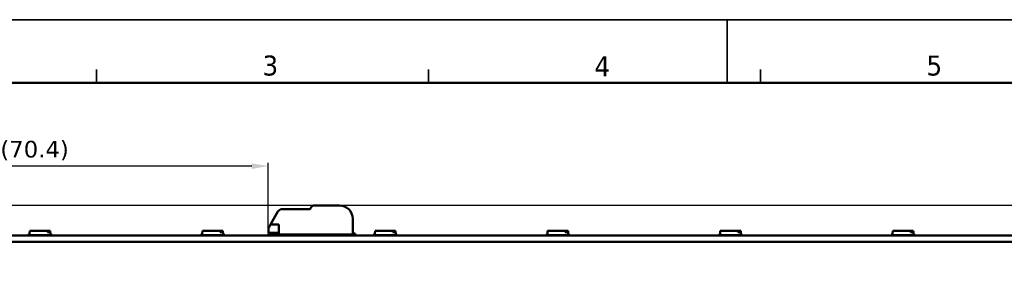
# Model space of a CAD drawing. Header units: millimetres. Extents: x 0 to 420, y 0 to 296.
# Tile 15 of 19: x 103 to 252, y 258 to 296. Entities that reach past the tile are written whole.
import ezdxf

# ---------------------------------------------------------------- set-up
doc = ezdxf.new("R2010")
doc.units = ezdxf.units.MM
doc.layers.get('0').update_dxf_attribs({"lineweight": 25})
for name, color, linetype, lineweight in [('Dimensions(ISO)', 7, 'Continuous', 25), ('Sketch Geometry(ISO)', 7, 'Continuous', 50), ('Symbols(ISO)', 7, 'Continuous', 25), ('Visible Edges(ISO)', 7, 'Continuous', 50)]:
    doc.layers.add(name, color=color, linetype=linetype, lineweight=lineweight)
doc.styles.add('LG.Philips.Title', font='verdana.ttf', dxfattribs={"width": 0.9})
doc.styles.add('Philips-dimensions', font='verdana.ttf')
doc.dimstyles.new('Philips-Oss', dxfattribs={"dimtxt": 2.5, "dimasz": 2.5, "dimexe": 0.5, "dimexo": 0, "dimgap": 0.5, "dimtad": 1, "dimtoh": 1, "dimrnd": 1e-08, "dimdsep": 46, "dimtxsty": 'Philips-dimensions', "dimcen": 0.09, "dimdle": 10, "dimclrd": 7, "dimclre": 7, "dimclrt": 7, "dimazin": 2, "dimtfac": 1, "dimtmove": 0, "dimatfit": 3, "dimfxl": 1, "dimtolj": 1, "dimlwd": 25, "dimlwe": 25, "dimarcsym": 0})

# ---------------------------------------------------------------- blocks, each defined once
blk = doc.blocks.new('*D25')
at = {"layer": 'Defpoints', "color": 0, "linetype": 'Continuous', "transparency": 16777216}
for p in [(70.48, 274.5), (70.48, 264.1), (140.88, 264.96)]:
    blk.add_point(p, dxfattribs=at)
at = {"layer": 'Dimensions(ISO)', "color": 7, "linetype": 'Continuous', "lineweight": 25, "transparency": 16777216}
for p, q in [((70.48, 264.1), (70.48, 275)), ((138.38, 274.5), (72.98, 274.5)), ((140.88, 264.96), (140.88, 275))]:
    blk.add_line(p, q, dxfattribs=at)
at = {"layer": 'Dimensions(ISO)', "color": 7, "linetype": 'Continuous', "transparency": 16777216}
for points in [[(72.98, 274.91), (72.98, 274.08), (70.48, 274.5)], [(138.38, 274.91), (138.38, 274.08), (140.88, 274.5)]]:
    blk.add_solid(points, dxfattribs=at)
at = {"layer": 'Dimensions(ISO)', "color": 7, "linetype": 'Continuous', "lineweight": 25, "transparency": 16777216, "insert": (100.52, 278.3), "char_height": 2.5, "attachment_point": 1, "style": 'Philips-dimensions'}
blk.add_mtext('\\A1;(70.4)', dxfattribs=at)
blk = doc.blocks.new('*D26')
at = {"layer": 'Defpoints', "color": 0, "linetype": 'Continuous', "transparency": 16777216}
for p in [(269.38, 268.6), (57.98, 263.1), (70.48, 263.1)]:
    blk.add_point(p, dxfattribs=at)
at = {"layer": 'Dimensions(ISO)', "color": 7, "linetype": 'Continuous', "lineweight": 25, "transparency": 16777216}
for p, q in [((57.98, 271.1), (57.98, 273.6)), ((269.38, 268.6), (57.48, 268.6)), ((57.98, 268.6), (57.98, 263.1)), ((70.48, 263.1), (57.48, 263.1)), ((57.98, 260.6), (57.98, 258.1))]:
    blk.add_line(p, q, dxfattribs=at)
at = {"layer": 'Dimensions(ISO)', "color": 7, "linetype": 'Continuous', "transparency": 16777216}
for points in [[(57.57, 271.1), (58.4, 271.1), (57.98, 268.6)], [(57.57, 260.6), (58.4, 260.6), (57.98, 263.1)]]:
    blk.add_solid(points, dxfattribs=at)
at = {"layer": 'Dimensions(ISO)', "color": 7, "linetype": 'Continuous', "lineweight": 25, "transparency": 16777216, "insert": (54.88, 264.96), "char_height": 2.5, "attachment_point": 1, "rotation": 90, "style": 'Philips-dimensions'}
blk.add_mtext('\\A1;6', dxfattribs=at)
blk = doc.blocks.new('Borders A3')
at = {"layer": 'Sketch Geometry(ISO)', "color": 7, "linetype": 'Continuous', "lineweight": 35}
for p, q in [((419.5, 296.5), (0.5, 296.5)), ((210, 296.5), (210, 287)), ((115, 289), (115, 287)), ((165, 289), (165, 287)), ((215, 289), (215, 287))]:
    blk.add_line(p, q, dxfattribs=at)
at = {"layer": 'Sketch Geometry(ISO)', "color": 1, "linetype": 'Continuous', "lineweight": 50, "true_color": 0xff0000}
blk.add_line((410, 287), (20, 287), dxfattribs=at)
at = {"layer": 'Symbols(ISO)', "color": 3, "true_color": 0x00ff00, "char_height": 3, "attachment_point": 7, "style": 'LG.Philips.Title'}
for s, insert in [('\\fVerdana|b0|i0;\\H3.0000;3', (140, 288.06)), ('\\fVerdana|b0|i0;\\H3.0000;4', (190, 288)), ('\\fVerdana|b0|i0;\\H3.0000;5', (240, 288.06))]:
    blk.add_mtext(s, dxfattribs=dict(at, insert=insert))

msp = doc.modelspace()

# ---------------------------------------------------------------- linework, layer by layer
at = {"layer": 'Visible Edges(ISO)'}
for p, q in [((147.789, 268.596), (151.583, 268.596)), ((141.208, 265.721), (142.334, 267.671)), ((142.983, 268.046), (147.068, 268.046)), ((147.241, 268.146), (147.356, 268.346)), ((141.208, 265.721), (140.984, 265.333)), ((141.208, 265.721), (142.483, 265.721)), ((142.483, 264.246), (142.483, 265.721)), ((153.583, 266.596), (153.583, 264.246)), ((70.483, 264.096), (350.483, 264.096)), ((104.733, 264.196), (104.808, 264.196)), ((104.733, 264.096), (104.733, 264.196)), ((104.808, 264.346), (104.908, 264.346)), ((104.808, 264.106), (104.808, 264.346)), ((104.808, 264.106), (108.158, 264.106)), ((104.81, 264.096), (104.81, 264.106)), ((104.902, 264.096), (104.902, 264.106)), ((104.908, 264.346), (104.947, 264.796)), ((104.947, 264.796), (107.608, 264.796)), ((104.956, 264.096), (104.956, 264.106)), ((105.594, 264.096), (105.594, 264.106)), ((105.723, 264.096), (105.723, 264.106)), ((106.173, 264.096), (106.173, 264.106)), ((106.338, 264.096), (106.338, 264.106)), ((107.608, 264.796), (108.019, 264.796)), ((107.608, 264.596), (107.608, 264.796)), ((108.036, 264.596), (107.608, 264.596)), ((108.005, 264.096), (108.005, 264.106)), ((108.019, 264.796), (108.036, 264.596)), ((108.036, 264.596), (108.058, 264.346)), ((108.058, 264.346), (108.158, 264.346)), ((108.073, 264.096), (108.073, 264.106)), ((108.158, 264.106), (108.158, 264.346)), ((108.158, 264.196), (108.163, 264.196)), ((108.163, 264.196), (108.233, 264.196)), ((108.163, 264.096), (108.163, 264.196)), ((108.233, 264.096), (108.233, 264.196)), ((130.733, 264.196), (130.808, 264.196)), ((130.733, 264.096), (130.733, 264.196)), ((130.808, 264.346), (130.908, 264.346)), ((130.808, 264.106), (130.808, 264.346)), ((130.808, 264.106), (134.158, 264.106)), ((130.81, 264.096), (130.81, 264.106)), ((130.902, 264.096), (130.902, 264.106)), ((130.908, 264.346), (130.947, 264.796)), ((130.947, 264.796), (133.608, 264.796)), ((130.956, 264.096), (130.956, 264.106)), ((131.594, 264.096), (131.594, 264.106)), ((131.723, 264.096), (131.723, 264.106)), ((132.173, 264.096), (132.173, 264.106)), ((132.338, 264.096), (132.338, 264.106)), ((133.608, 264.796), (134.019, 264.796)), ((133.608, 264.596), (133.608, 264.796)), ((134.036, 264.596), (133.608, 264.596)), ((134.005, 264.096), (134.005, 264.106)), ((134.019, 264.796), (134.036, 264.596)), ((134.036, 264.596), (134.058, 264.346)), ((134.058, 264.346), (134.158, 264.346)), ((134.073, 264.096), (134.073, 264.106)), ((134.158, 264.106), (134.158, 264.346)), ((134.158, 264.196), (134.163, 264.196)), ((134.163, 264.196), (134.233, 264.196)), ((134.163, 264.096), (134.163, 264.196)), ((134.233, 264.096), (134.233, 264.196)), ((140.883, 264.958), (140.883, 264.496)), ((142.483, 264.496), (140.883, 264.496)), ((140.883, 264.396), (142.483, 264.396)), ((140.883, 264.246), (140.883, 264.396)), ((141.033, 264.096), (140.883, 264.246)), ((153.583, 264.246), (142.483, 264.246)), ((145.205, 264.246), (145.004, 264.153)), ((153.583, 264.396), (153.983, 264.396)), ((153.983, 264.246), (153.833, 264.096)), ((153.983, 264.396), (153.983, 264.246)), ((156.733, 264.196), (156.808, 264.196)), ((156.733, 264.096), (156.733, 264.196)), ((156.808, 264.346), (156.908, 264.346)), ((156.808, 264.106), (156.808, 264.346)), ((156.808, 264.106), (160.158, 264.106)), ((156.81, 264.096), (156.81, 264.106)), ((156.902, 264.096), (156.902, 264.106)), ((156.908, 264.346), (156.947, 264.796)), ((156.947, 264.796), (159.608, 264.796)), ((156.956, 264.096), (156.956, 264.106)), ((157.594, 264.096), (157.594, 264.106)), ((157.723, 264.096), (157.723, 264.106)), ((158.173, 264.096), (158.173, 264.106)), ((158.338, 264.096), (158.338, 264.106)), ((159.608, 264.796), (160.019, 264.796)), ((159.608, 264.596), (159.608, 264.796)), ((160.036, 264.596), (159.608, 264.596)), ((160.005, 264.096), (160.005, 264.106)), ((160.019, 264.796), (160.036, 264.596)), ((160.036, 264.596), (160.058, 264.346)), ((160.058, 264.346), (160.158, 264.346)), ((160.073, 264.096), (160.073, 264.106)), ((160.158, 264.106), (160.158, 264.346)), ((160.158, 264.196), (160.163, 264.196)), ((160.163, 264.196), (160.233, 264.196)), ((160.163, 264.096), (160.163, 264.196)), ((160.233, 264.096), (160.233, 264.196)), ((182.733, 264.196), (182.808, 264.196)), ((182.733, 264.096), (182.733, 264.196)), ((182.808, 264.346), (182.908, 264.346)), ((182.808, 264.106), (182.808, 264.346)), ((182.808, 264.106), (186.158, 264.106)), ((182.81, 264.096), (182.81, 264.106)), ((182.902, 264.096), (182.902, 264.106)), ((182.908, 264.346), (182.947, 264.796)), ((182.947, 264.796), (185.608, 264.796)), ((182.956, 264.096), (182.956, 264.106)), ((183.594, 264.096), (183.594, 264.106)), ((183.723, 264.096), (183.723, 264.106)), ((184.173, 264.096), (184.173, 264.106)), ((184.338, 264.096), (184.338, 264.106)), ((185.608, 264.796), (186.019, 264.796)), ((185.608, 264.596), (185.608, 264.796)), ((186.036, 264.596), (185.608, 264.596)), ((186.005, 264.096), (186.005, 264.106)), ((186.019, 264.796), (186.036, 264.596)), ((186.036, 264.596), (186.058, 264.346)), ((186.058, 264.346), (186.158, 264.346)), ((186.073, 264.096), (186.073, 264.106)), ((186.158, 264.106), (186.158, 264.346)), ((186.158, 264.196), (186.163, 264.196)), ((186.163, 264.196), (186.233, 264.196)), ((186.163, 264.096), (186.163, 264.196)), ((186.233, 264.096), (186.233, 264.196)), ((208.733, 264.196), (208.808, 264.196)), ((208.733, 264.096), (208.733, 264.196)), ((208.808, 264.346), (208.908, 264.346)), ((208.808, 264.106), (208.808, 264.346)), ((208.808, 264.106), (212.158, 264.106)), ((208.81, 264.096), (208.81, 264.106)), ((208.902, 264.096), (208.902, 264.106)), ((208.908, 264.346), (208.947, 264.796)), ((208.947, 264.796), (211.608, 264.796)), ((208.956, 264.096), (208.956, 264.106)), ((209.594, 264.096), (209.594, 264.106)), ((209.723, 264.096), (209.723, 264.106)), ((210.173, 264.096), (210.173, 264.106)), ((210.338, 264.096), (210.338, 264.106)), ((211.608, 264.796), (212.019, 264.796)), ((211.608, 264.596), (211.608, 264.796)), ((212.036, 264.596), (211.608, 264.596)), ((212.005, 264.096), (212.005, 264.106)), ((212.019, 264.796), (212.036, 264.596)), ((212.036, 264.596), (212.058, 264.346)), ((212.058, 264.346), (212.158, 264.346)), ((212.073, 264.096), (212.073, 264.106)), ((212.158, 264.106), (212.158, 264.346)), ((212.158, 264.196), (212.163, 264.196)), ((212.163, 264.196), (212.233, 264.196)), ((212.163, 264.096), (212.163, 264.196)), ((212.233, 264.096), (212.233, 264.196)), ((234.733, 264.196), (234.808, 264.196)), ((234.733, 264.096), (234.733, 264.196)), ((234.808, 264.346), (234.908, 264.346)), ((234.808, 264.106), (234.808, 264.346)), ((234.808, 264.106), (238.158, 264.106)), ((234.81, 264.096), (234.81, 264.106)), ((234.902, 264.096), (234.902, 264.106)), ((234.908, 264.346), (234.947, 264.796)), ((234.947, 264.796), (237.608, 264.796)), ((234.956, 264.096), (234.956, 264.106)), ((235.594, 264.096), (235.594, 264.106)), ((235.723, 264.096), (235.723, 264.106)), ((236.173, 264.096), (236.173, 264.106)), ((236.338, 264.096), (236.338, 264.106)), ((237.608, 264.796), (238.019, 264.796)), ((237.608, 264.596), (237.608, 264.796)), ((238.036, 264.596), (237.608, 264.596)), ((238.005, 264.096), (238.005, 264.106)), ((238.019, 264.796), (238.036, 264.596)), ((238.036, 264.596), (238.058, 264.346)), ((238.058, 264.346), (238.158, 264.346)), ((238.073, 264.096), (238.073, 264.106)), ((238.158, 264.106), (238.158, 264.346)), ((238.158, 264.196), (238.163, 264.196)), ((238.163, 264.196), (238.233, 264.196)), ((238.163, 264.096), (238.163, 264.196)), ((238.233, 264.096), (238.233, 264.196)), ((350.483, 263.096), (70.483, 263.096))]:
    msp.add_line(p, q, dxfattribs=at)
for centre, radius, start, end in [((147.789, 268.096), 0.5, 90, 150), ((151.583, 266.596), 2, 0, 90), ((142.983, 267.296), 0.75, 90, 150), ((147.068, 268.246), 0.2, 270, 330), ((144.75, 264.696), 0.6, 270, 295), ((152.283, 264.846), 0.75, 233.1301, 270)]:
    msp.add_arc(centre, radius, start, end, dxfattribs=at)
msp.add_open_spline([(140.883, 264.958), (140.883, 265.06), (140.908, 265.184), (140.967, 265.304), (140.975, 265.319), (140.984, 265.333)], degree=3, knots=[0.459457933, 0.459457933, 0.459457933, 0.459457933, 0.501628, 0.501628, 0.507119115, 0.507119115, 0.507119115, 0.507119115], dxfattribs=at)

# ---------------------------------------------------------------- block references
msp.add_blockref('Borders A3', (0, 0))

# ---------------------------------------------------------------- dimensions: what is measured, and where the dimension line sits
at = {"layer": 'Dimensions(ISO)', "color": 7, "linetype": 'Continuous', "lineweight": 25}
dim = msp.add_linear_dim(base=(70.483, 274.496), p1=(140.883, 264.958), p2=(70.483, 264.096), angle=180, text='(<>)', dimstyle='Philips-Oss', override={"dimgap": 0.5, "dimtoh": 0, "dimdec": 2, "dimtol": 0, "dimlim": 0, "dimtp": 0, "dimtm": 0, "dimtdec": 2, "dimtofl": 0, "dimatfit": 1}, dxfattribs=at)
dim.commit()
dim.dimension.update_dxf_attribs({"geometry": '*D25', "text_midpoint": (105.683, 274.496), "dimtype": 160})
dim = msp.add_linear_dim(base=(57.983047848, 263.096450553), p1=(269.383047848, 268.596450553), p2=(70.483047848, 263.096450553), angle=90, dimstyle='Philips-Oss', override={"dimgap": 0.5, "dimtoh": 0, "dimdec": 0, "dimtol": 0, "dimlim": 0, "dimtp": 0, "dimtm": 0, "dimtdec": 2, "dimtofl": 1, "dimatfit": 1}, dxfattribs=at)
dim.commit()
dim.dimension.update_dxf_attribs({"geometry": '*D26', "text_midpoint": (57.983047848, 265.846450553), "dimtype": 160})

doc.saveas('drawing.dxf')
